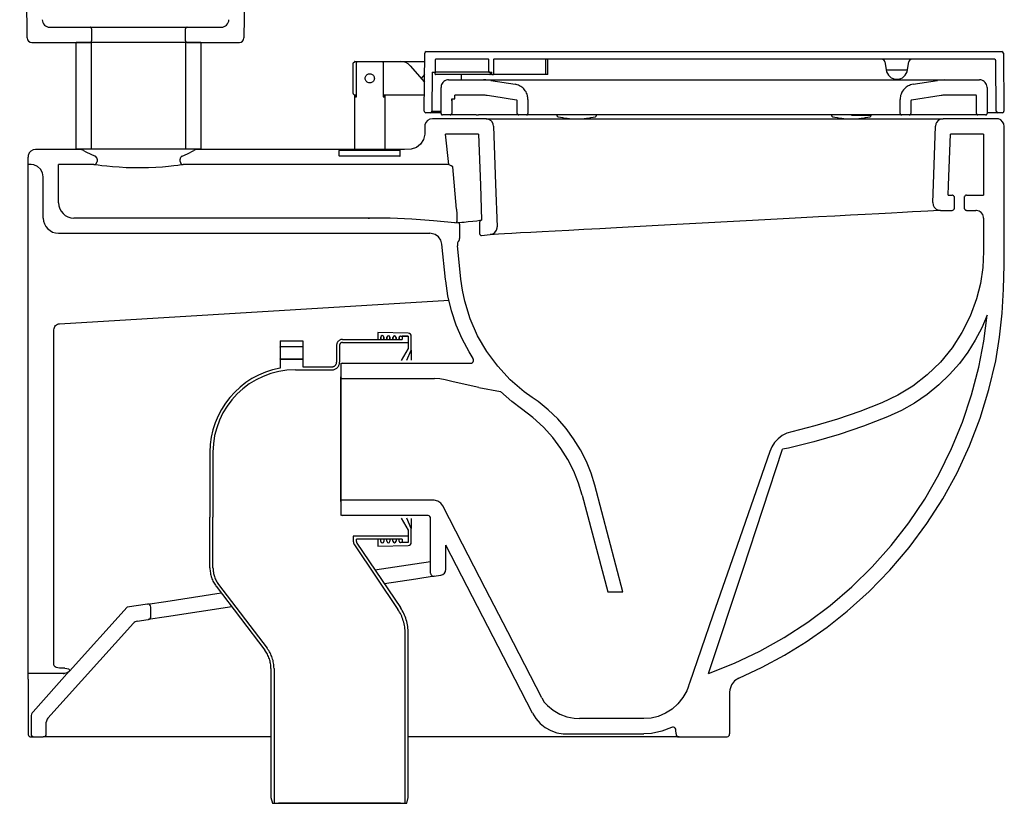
# Model space of a CAD drawing. Header units: millimetres. Extents: x -1370.565 to -1369.916, y -3144.375 to -3143.446.
# Tile 1 of 2: x -1370.562 to -1369.916, y -3144.375 to -3143.861. Entities that reach past the tile are written whole.
import ezdxf

# ---------------------------------------------------------------- set-up
doc = ezdxf.new("R2010")
doc.units = ezdxf.units.MM
doc.header["$LTSCALE"] = 0.6
doc.linetypes.add('HIDDEN', pattern=[9.525, 6.35, -3.175])
doc.layers.add('3', color=3, linetype='Continuous')
doc.layers.add('SANINDUSA', color=3, linetype='Continuous')

msp = doc.modelspace()

# ---------------------------------------------------------------- linework, layer by layer
at = {"layer": '3', "linetype": 'Continuous'}
for p, q in [((-1370.55659, -3143.8733), (-1370.56151, -3143.4843)), ((-1370.40959, -3143.4843), (-1370.41451, -3143.8733)), ((-1370.54174, -3143.86626), (-1370.51535, -3143.86626)), ((-1370.51535, -3143.86626), (-1370.45175, -3143.86626)), ((-1370.51434, -3143.86726), (-1370.51434, -3143.87526)), ((-1370.45276, -3143.87526), (-1370.45276, -3143.86726)), ((-1370.45175, -3143.86626), (-1370.42936, -3143.86626)), ((-1370.55359, -3143.87626), (-1370.51535, -3143.87626)), ((-1370.52439, -3143.94626), (-1370.52439, -3143.87626)), ((-1370.51434, -3143.87626), (-1370.52439, -3143.87626)), ((-1370.51434, -3143.94626), (-1370.51434, -3143.87626)), ((-1370.45276, -3143.87626), (-1370.51434, -3143.87626)), ((-1370.45276, -3143.87626), (-1370.45276, -3143.94626)), ((-1370.44271, -3143.87626), (-1370.45276, -3143.87626)), ((-1370.45175, -3143.87626), (-1370.41751, -3143.87626)), ((-1370.44271, -3143.87626), (-1370.44271, -3143.94626)), ((-1370.25584, -3143.92626), (-1370.29101, -3143.92626)), ((-1370.25584, -3143.92626), (-1369.95627, -3143.92626)), ((-1369.92109, -3143.92626), (-1369.95627, -3143.92626)), ((-1370.28021, -3143.95628), (-1370.28232, -3143.93626)), ((-1370.26067, -3143.93626), (-1370.28232, -3143.93626)), ((-1369.9297, -3143.93626), (-1369.95144, -3143.93626)), ((-1370.52229, -3143.9463), (-1370.55105, -3143.9463)), ((-1370.51434, -3143.94626), (-1370.52439, -3143.94626)), ((-1370.45276, -3143.94626), (-1370.51434, -3143.94626)), ((-1370.44271, -3143.94626), (-1370.45276, -3143.94626)), ((-1370.55605, -3143.9563), (-1370.55605, -3143.9513)), ((-1370.51082, -3143.95264), (-1370.51082, -3143.9543)), ((-1370.45629, -3143.9543), (-1370.45629, -3143.95264)), ((-1370.55605, -3143.96033), (-1370.55605, -3143.9563)), ((-1370.55405, -3143.9563), (-1370.55605, -3143.9563)), ((-1370.55605, -3144.05159), (-1370.55605, -3143.96033)), ((-1370.53605, -3143.98126), (-1370.53605, -3143.9563)), ((-1370.51283, -3143.9563), (-1370.53605, -3143.9563)), ((-1370.28021, -3143.95628), (-1370.35605, -3143.95628)), ((-1370.27512, -3143.98543), (-1370.27762, -3143.95766)), ((-1370.54605, -3143.99126), (-1370.54605, -3143.9643)), ((-1369.95283, -3143.97627), (-1369.95037, -3143.97627)), ((-1369.94904, -3143.97727), (-1369.94904, -3143.98527)), ((-1369.94209, -3143.98527), (-1369.94209, -3143.97727)), ((-1369.94076, -3143.97627), (-1369.9297, -3143.97627)), ((-1369.95801, -3143.98627), (-1369.95037, -3143.98627)), ((-1369.94076, -3143.98627), (-1369.93471, -3143.98627)), ((-1370.333, -3143.99126), (-1370.52605, -3143.99126)), ((-1370.333, -3143.99126), (-1370.33222, -3143.99126)), ((-1370.25995, -3144.00175), (-1370.25995, -3143.9937)), ((-1370.25894, -3143.99268), (-1370.2587, -3143.99266)), ((-1370.27618, -3143.9945), (-1370.27435, -3143.99431)), ((-1370.27312, -3143.99528), (-1370.27312, -3144.00479)), ((-1370.53605, -3144.00126), (-1370.29272, -3144.00126)), ((-1370.25873, -3144.00272), (-1370.25301, -3144.00211)), ((-1370.53533, -3144.06055), (-1370.28009, -3144.04509)), ((-1370.55605, -3144.28976), (-1370.55605, -3144.05159)), ((-1370.53905, -3144.28404), (-1370.53905, -3144.0645)), ((-1370.35105, -3144.0874), (-1370.35105, -3144.09542)), ((-1370.35005, -3144.08639), (-1370.26599, -3144.08639)), ((-1370.35105, -3144.17711), (-1370.35105, -3144.09542)), ((-1370.35005, -3144.09643), (-1370.28965, -3144.09643)), ((-1370.27727, -3144.09851), (-1370.2826, -3144.09726)), ((-1370.26058, -3144.10222), (-1370.27727, -3144.09851)), ((-1370.26058, -3144.10222), (-1370.24629, -3144.10504)), ((-1370.16605, -3144.23626), (-1370.1845, -3144.16642)), ((-1370.1928, -3144.17287), (-1370.17605, -3144.23626)), ((-1370.35105, -3144.17711), (-1370.35105, -3144.18513)), ((-1370.29031, -3144.1761), (-1370.35005, -3144.1761)), ((-1370.29415, -3144.18613), (-1370.35005, -3144.18613)), ((-1370.29215, -3144.22405), (-1370.29215, -3144.18814)), ((-1370.28215, -3144.22143), (-1370.28215, -3144.20555)), ((-1370.32866, -3144.22177), (-1370.30245, -3144.21782)), ((-1370.30245, -3144.21782), (-1370.29215, -3144.21626)), ((-1370.28985, -3144.22603), (-1370.30185, -3144.22784)), ((-1370.28985, -3144.22603), (-1370.28556, -3144.22538)), ((-1370.30185, -3144.22784), (-1370.32247, -3144.23095)), ((-1370.46578, -3144.24245), (-1370.4294, -3144.23696)), ((-1370.17605, -3144.23626), (-1370.16605, -3144.23626)), ((-1370.47778, -3144.24426), (-1370.49105, -3144.24626)), ((-1370.47778, -3144.24426), (-1370.46578, -3144.24245)), ((-1370.49112, -3144.24626), (-1370.52889, -3144.28822)), ((-1370.49112, -3144.24626), (-1370.49105, -3144.24626)), ((-1370.47548, -3144.25231), (-1370.47548, -3144.24624)), ((-1370.42249, -3144.24604), (-1370.46519, -3144.25248)), ((-1370.54302, -3144.31896), (-1370.48698, -3144.25668)), ((-1370.4846, -3144.2554), (-1370.47719, -3144.25429)), ((-1370.46519, -3144.25248), (-1370.47719, -3144.25429)), ((-1370.55605, -3144.29341), (-1370.55605, -3144.28976)), ((-1370.55605, -3144.28976), (-1370.55601, -3144.28976)), ((-1370.53239, -3144.28976), (-1370.55601, -3144.28976)), ((-1370.53203, -3144.2863), (-1370.53533, -3144.28618)), ((-1370.53301, -3144.28978), (-1370.53239, -3144.28976)), ((-1370.52889, -3144.28822), (-1370.52891, -3144.28824)), ((-1370.55605, -3144.29341), (-1370.55605, -3144.31094)), ((-1370.12249, -3144.29596), (-1370.12267, -3144.29654)), ((-1370.09612, -3144.3019), (-1370.09612, -3144.32926)), ((-1370.55605, -3144.31094), (-1370.55605, -3144.31149)), ((-1370.55605, -3144.31149), (-1370.55605, -3144.31818)), ((-1370.55605, -3144.31818), (-1370.55605, -3144.32926)), ((-1370.55405, -3144.31818), (-1370.55405, -3144.32926)), ((-1370.54405, -3144.32926), (-1370.54405, -3144.32164)), ((-1370.15238, -3144.31924), (-1370.19449, -3144.31924)), ((-1370.13128, -3144.32933), (-1370.13135, -3144.32679)), ((-1370.55205, -3144.33126), (-1370.54605, -3144.33126)), ((-1370.39681, -3144.33126), (-1370.54605, -3144.33126)), ((-1370.19219, -3144.33126), (-1370.30681, -3144.33126)), ((-1370.15224, -3144.33126), (-1370.19219, -3144.33126)), ((-1370.12928, -3144.33126), (-1370.15224, -3144.33126)), ((-1370.12928, -3144.33126), (-1370.09812, -3144.33126))]:
    msp.add_line(p, q, dxfattribs=at)
at = {"layer": '3'}
for p, q in [((-1370.55277, -3144.31484), (-1370.52878, -3144.28803)), ((-1370.20324, -3144.3293), (-1370.15238, -3144.3293)), ((-1370.55405, -3144.33126), (-1370.55205, -3144.33126))]:
    msp.add_line(p, q, dxfattribs=at)
at = {"layer": '3', "linetype": 'Continuous', "flags": 128}
for points in [[(-1370.51434, -3143.86726), (-1370.51438, -3143.86698), (-1370.51453, -3143.86668), (-1370.51477, -3143.86644), (-1370.51508, -3143.8663), (-1370.51529, -3143.86627), (-1370.51535, -3143.86626)], [(-1370.45175, -3143.86626), (-1370.45186, -3143.86627), (-1370.45219, -3143.86636), (-1370.45246, -3143.86656), (-1370.45266, -3143.86683), (-1370.45273, -3143.86703), (-1370.45276, -3143.86726)], [(-1370.51535, -3143.87626), (-1370.51529, -3143.87626), (-1370.51496, -3143.87618), (-1370.51467, -3143.876), (-1370.51446, -3143.87573), (-1370.51435, -3143.87542), (-1370.51434, -3143.87526)], [(-1370.45276, -3143.87526), (-1370.45276, -3143.87535), (-1370.45267, -3143.87567), (-1370.45257, -3143.87585), (-1370.45233, -3143.87608), (-1370.45202, -3143.87623), (-1370.45175, -3143.87626)], [(-1370.29101, -3143.92626), (-1370.29267, -3143.92655), (-1370.29414, -3143.92736), (-1370.29525, -3143.92861), (-1370.29589, -3143.93017), (-1370.29601, -3143.93126)], [(-1370.25084, -3143.93109), (-1370.25105, -3143.9298), (-1370.25181, -3143.9283), (-1370.25252, -3143.92752), (-1370.25394, -3143.92664), (-1370.25558, -3143.92627), (-1370.25584, -3143.92626)], [(-1369.95627, -3143.92626), (-1369.95789, -3143.92653), (-1369.95936, -3143.92734), (-1369.96049, -3143.92858), (-1369.96096, -3143.92953), (-1369.96126, -3143.93109)], [(-1369.91609, -3143.93126), (-1369.91637, -3143.92961), (-1369.91718, -3143.92814), (-1369.91843, -3143.92702), (-1369.91999, -3143.92639), (-1369.92109, -3143.92626)], [(-1370.29601, -3143.93126), (-1370.29604, -3143.93638), (-1370.29682, -3143.93981), (-1370.2987, -3143.94278), (-1370.30146, -3143.94498), (-1370.30486, -3143.94614), (-1370.30932, -3143.94647), (-1370.31382, -3143.94639), (-1370.31831, -3143.94627), (-1370.33164, -3143.94628), (-1370.35829, -3143.94628), (-1370.38493, -3143.94629), (-1370.43823, -3143.9463), (-1370.44481, -3143.9463)], [(-1370.25084, -3143.93109), (-1370.24951, -3143.96917), (-1370.24854, -3143.99696)], [(-1370.09008, -3144.29272), (-1370.07492, -3144.28565), (-1370.06017, -3144.27769), (-1370.04589, -3144.26888), (-1370.03216, -3144.25927), (-1370.01903, -3144.24891), (-1370.00461, -3144.23595), (-1369.99105, -3144.22199), (-1369.97843, -3144.20714), (-1369.96685, -3144.1915), (-1369.95639, -3144.17518), (-1369.94707, -3144.15817), (-1369.93889, -3144.14051), (-1369.93191, -3144.12233), (-1369.92617, -3144.10373), (-1369.92171, -3144.08486), (-1369.91914, -3144.06929), (-1369.9175, -3144.05358), (-1369.91658, -3144.03778), (-1369.91617, -3144.02194), (-1369.91609, -3144.00613), (-1369.91609, -3143.93126)], [(-1369.96301, -3143.98109), (-1369.96259, -3143.96915), (-1369.96126, -3143.93109)], [(-1370.26067, -3143.93626), (-1370.2595, -3143.96979), (-1370.2587, -3143.99266)], [(-1369.95283, -3143.97627), (-1369.9526, -3143.96967), (-1369.95144, -3143.93626)], [(-1369.9297, -3143.93626), (-1369.9297, -3143.96565), (-1369.9297, -3143.97627)], [(-1370.55105, -3143.9463), (-1370.55271, -3143.94658), (-1370.55417, -3143.94739), (-1370.55529, -3143.94865), (-1370.55593, -3143.9502), (-1370.55605, -3143.9513)], [(-1370.51965, -3143.94704), (-1370.52124, -3143.94641), (-1370.52229, -3143.9463)], [(-1370.51965, -3143.94704), (-1370.51824, -3143.94786), (-1370.51209, -3143.95078)], [(-1370.45501, -3143.95078), (-1370.45149, -3143.94924), (-1370.44745, -3143.94703)], [(-1370.44481, -3143.9463), (-1370.44649, -3143.94658), (-1370.44745, -3143.94703)], [(-1370.51283, -3143.9563), (-1370.51216, -3143.95618), (-1370.51156, -3143.95585), (-1370.51111, -3143.95535), (-1370.51086, -3143.95473), (-1370.51082, -3143.9543)], [(-1370.51082, -3143.95264), (-1370.51082, -3143.95255), (-1370.51096, -3143.9519), (-1370.51115, -3143.95154), (-1370.51162, -3143.95105), (-1370.51209, -3143.95078)], [(-1370.45501, -3143.95078), (-1370.45511, -3143.95082), (-1370.45567, -3143.95121), (-1370.45595, -3143.95154), (-1370.45622, -3143.95215), (-1370.45629, -3143.95264)], [(-1370.45629, -3143.9543), (-1370.45618, -3143.95496), (-1370.45585, -3143.95554), (-1370.45535, -3143.95599), (-1370.45473, -3143.95624), (-1370.45428, -3143.9563)], [(-1370.54605, -3143.9643), (-1370.5465, -3143.96165), (-1370.5478, -3143.9593), (-1370.54981, -3143.95751), (-1370.5523, -3143.95649), (-1370.55405, -3143.9563)], [(-1370.45428, -3143.9563), (-1370.45484, -3143.95638), (-1370.45573, -3143.95651), (-1370.45778, -3143.95678), (-1370.46056, -3143.95713), (-1370.46398, -3143.95749), (-1370.46793, -3143.95785), (-1370.47231, -3143.95814), (-1370.477, -3143.95836), (-1370.48188, -3143.95846), (-1370.4868, -3143.95844), (-1370.49169, -3143.9583), (-1370.49635, -3143.95806), (-1370.50063, -3143.95773), (-1370.50443, -3143.95737), (-1370.5076, -3143.95701), (-1370.51011, -3143.95668), (-1370.51184, -3143.95644), (-1370.51283, -3143.9563)], [(-1370.35605, -3143.95628), (-1370.39688, -3143.95629), (-1370.43198, -3143.9563), (-1370.45428, -3143.9563)], [(-1370.27762, -3143.95766), (-1370.27876, -3143.95704), (-1370.27958, -3143.95661), (-1370.28008, -3143.95635), (-1370.28021, -3143.95628)], [(-1369.96301, -3143.98109), (-1369.96279, -3143.98276), (-1369.96203, -3143.98425), (-1369.96081, -3143.98541), (-1369.95928, -3143.9861), (-1369.95801, -3143.98627)], [(-1369.94904, -3143.97727), (-1369.94909, -3143.977), (-1369.94923, -3143.97677), (-1369.94952, -3143.97651), (-1369.94999, -3143.97631), (-1369.95037, -3143.97627)], [(-1369.94076, -3143.97627), (-1369.94126, -3143.97635), (-1369.94173, -3143.9766), (-1369.94196, -3143.97685), (-1369.94207, -3143.9771), (-1369.94209, -3143.97727)], [(-1370.27512, -3143.98543), (-1370.27491, -3143.98868), (-1370.27489, -3143.99147), (-1370.27503, -3143.99343), (-1370.27529, -3143.99438), (-1370.2754, -3143.99446)], [(-1369.95801, -3143.98627), (-1369.95864, -3143.9863), (-1369.96001, -3143.98637), (-1369.96259, -3143.98651), (-1369.9662, -3143.98671), (-1369.97079, -3143.98695), (-1369.97632, -3143.98725), (-1369.98278, -3143.98759), (-1369.99014, -3143.98799), (-1369.99832, -3143.98843), (-1370.00723, -3143.9889), (-1370.01685, -3143.98942), (-1370.02714, -3143.98997), (-1370.03798, -3143.99055), (-1370.04927, -3143.99116), (-1370.06096, -3143.99179), (-1370.073, -3143.99243), (-1370.08528, -3143.99309), (-1370.09766, -3143.99376), (-1370.11009, -3143.99443), (-1370.12253, -3143.99509), (-1370.13486, -3143.99576), (-1370.14693, -3143.99641), (-1370.15876, -3143.99704), (-1370.17025, -3143.99766), (-1370.18128, -3143.99825), (-1370.19172, -3143.99881), (-1370.20147, -3143.99934), (-1370.21057, -3143.99983), (-1370.21893, -3144.00028), (-1370.22646, -3144.00068), (-1370.23312, -3144.00104), (-1370.2389, -3144.00135), (-1370.24374, -3144.00161), (-1370.24759, -3144.00182), (-1370.25039, -3144.00197), (-1370.2522, -3144.00207), (-1370.25301, -3144.00211)], [(-1369.95037, -3143.98627), (-1369.94987, -3143.98619), (-1369.9494, -3143.98593), (-1369.94917, -3143.98568), (-1369.94906, -3143.98544), (-1369.94904, -3143.98527)], [(-1369.94209, -3143.98527), (-1369.94204, -3143.98553), (-1369.9419, -3143.98576), (-1369.94161, -3143.98602), (-1369.94114, -3143.98622), (-1369.94076, -3143.98627)], [(-1369.9297, -3143.99127), (-1369.92974, -3143.99063), (-1369.93023, -3143.98903), (-1369.93123, -3143.98767), (-1369.93261, -3143.98672), (-1369.93423, -3143.98629), (-1369.93471, -3143.98627)], [(-1370.27618, -3143.9945), (-1370.29032, -3143.99309), (-1370.30449, -3143.99208), (-1370.31874, -3143.99147), (-1370.333, -3143.99126)], [(-1370.27435, -3143.99431), (-1370.27368, -3143.99424), (-1370.27172, -3143.99404), (-1370.27021, -3143.99388), (-1370.26744, -3143.99359), (-1370.26458, -3143.99329), (-1370.26195, -3143.99301), (-1370.25986, -3143.99278), (-1370.25894, -3143.99268)], [(-1370.25894, -3143.99268), (-1370.25933, -3143.99279), (-1370.25967, -3143.99303), (-1370.25988, -3143.99335), (-1370.25995, -3143.9937)], [(-1369.9297, -3143.99127), (-1369.9297, -3144.01128), (-1369.9297, -3144.01327)], [(-1370.27312, -3143.99528), (-1370.27317, -3143.99498), (-1370.27332, -3143.99472), (-1370.27355, -3143.9945), (-1370.27386, -3143.99435), (-1370.27424, -3143.9943), (-1370.27435, -3143.99431)], [(-1370.25301, -3144.00211), (-1370.25139, -3144.00166), (-1370.25002, -3144.00069), (-1370.24904, -3143.99933), (-1370.24857, -3143.99772), (-1370.24854, -3143.99696)], [(-1370.28476, -3144.00842), (-1370.28549, -3144.00584), (-1370.28703, -3144.00364), (-1370.28921, -3144.00207), (-1370.29179, -3144.00132), (-1370.29272, -3144.00126)], [(-1370.27347, -3144.00569), (-1370.27409, -3144.00664), (-1370.27447, -3144.00763), (-1370.27461, -3144.0093), (-1370.2746, -3144.00942)], [(-1370.27347, -3144.00569), (-1370.27321, -3144.00525), (-1370.27312, -3144.00479)], [(-1370.25995, -3144.00175), (-1370.2599, -3144.00204), (-1370.25976, -3144.00231), (-1370.25953, -3144.00252), (-1370.25921, -3144.00267), (-1370.25883, -3144.00272), (-1370.25873, -3144.00272)], [(-1370.28224, -3144.03235), (-1370.28233, -3144.03151), (-1370.28476, -3144.00842)], [(-1370.27229, -3144.0313), (-1370.27393, -3144.01576), (-1370.2746, -3144.00942)], [(-1369.9297, -3144.01327), (-1369.93022, -3144.02373), (-1369.93176, -3144.03412), (-1369.9343, -3144.04429), (-1369.93844, -3144.05557), (-1369.94382, -3144.06634), (-1369.95034, -3144.07642), (-1369.95797, -3144.08569), (-1369.96662, -3144.09408), (-1369.97611, -3144.10143), (-1369.98594, -3144.10743), (-1369.99635, -3144.11234)], [(-1370.26431, -3144.08331), (-1370.26694, -3144.07902), (-1370.27148, -3144.07043), (-1370.2753, -3144.06149), (-1370.27844, -3144.05199), (-1370.28076, -3144.04226), (-1370.28224, -3144.03235)], [(-1370.2255, -3144.1089), (-1370.23086, -3144.10506), (-1370.23998, -3144.09723), (-1370.24819, -3144.08841), (-1370.25534, -3144.07876), (-1370.26135, -3144.06836), (-1370.26618, -3144.05732), (-1370.26973, -3144.04585), (-1370.27126, -3144.03862), (-1370.27229, -3144.0313)], [(-1370.1099, -3144.2898), (-1370.09291, -3144.28303), (-1370.07634, -3144.27512), (-1370.06032, -3144.26614), (-1370.04492, -3144.25614), (-1370.03027, -3144.24518), (-1370.01608, -3144.233), (-1370.0027, -3144.21983), (-1369.99022, -3144.20579), (-1369.97871, -3144.19096), (-1369.96827, -3144.17545), (-1369.9589, -3144.15924), (-1369.95062, -3144.14237), (-1369.94348, -3144.12497), (-1369.93753, -3144.10714), (-1369.93282, -3144.08902), (-1369.92956, -3144.07206), (-1369.92737, -3144.05492)], [(-1369.92737, -3144.05492), (-1369.93092, -3144.06324), (-1369.9351, -3144.07126), (-1369.94001, -3144.07913), (-1369.94553, -3144.08658), (-1369.95194, -3144.09389), (-1369.95892, -3144.10065), (-1369.96667, -3144.10697), (-1369.97494, -3144.11261), (-1369.98352, -3144.11745), (-1369.99255, -3144.12159)], [(-1370.53905, -3144.0645), (-1370.53898, -3144.06376), (-1370.53877, -3144.06305), (-1370.53843, -3144.06239), (-1370.53798, -3144.0618), (-1370.53742, -3144.06131), (-1370.53677, -3144.06093), (-1370.53607, -3144.06067), (-1370.53533, -3144.06055)], [(-1370.26599, -3144.08639), (-1370.26532, -3144.08628), (-1370.26474, -3144.08596), (-1370.26429, -3144.08546), (-1370.26404, -3144.08484), (-1370.264, -3144.08417), (-1370.26419, -3144.08352), (-1370.26431, -3144.08331)], [(-1370.35005, -3144.08639), (-1370.35021, -3144.08641), (-1370.35053, -3144.08652), (-1370.35079, -3144.08672), (-1370.35097, -3144.08701), (-1370.35105, -3144.08734), (-1370.35105, -3144.0874)], [(-1370.35105, -3144.09542), (-1370.35102, -3144.09569), (-1370.35087, -3144.09599), (-1370.35073, -3144.09615), (-1370.35046, -3144.09634), (-1370.35013, -3144.09642), (-1370.35005, -3144.09643)], [(-1370.2826, -3144.09726), (-1370.28608, -3144.09664), (-1370.28965, -3144.09643)], [(-1370.23254, -3144.1162), (-1370.23887, -3144.11149), (-1370.24629, -3144.10504)], [(-1370.1845, -3144.16642), (-1370.18696, -3144.15848), (-1370.19007, -3144.15077), (-1370.19392, -3144.14313), (-1370.19842, -3144.13585), (-1370.20336, -3144.12917), (-1370.20885, -3144.12292), (-1370.21501, -3144.11699), (-1370.22166, -3144.1116), (-1370.2255, -3144.1089)], [(-1370.1928, -3144.17287), (-1370.19526, -3144.16493), (-1370.19836, -3144.15722), (-1370.20222, -3144.14958), (-1370.20671, -3144.1423), (-1370.21214, -3144.13503), (-1370.2182, -3144.12828), (-1370.22509, -3144.1219), (-1370.23254, -3144.1162)], [(-1369.99635, -3144.11234), (-1370.01077, -3144.11796), (-1370.02541, -3144.12299), (-1370.04034, -3144.12744), (-1370.05545, -3144.13126)], [(-1369.99255, -3144.12159), (-1370.00837, -3144.12773), (-1370.02444, -3144.13318), (-1370.04087, -3144.13794), (-1370.0575, -3144.14197), (-1370.06149, -3144.14282)], [(-1370.05545, -3144.13126), (-1370.05862, -3144.13228), (-1370.06167, -3144.13385), (-1370.06433, -3144.13586), (-1370.06668, -3144.13836), (-1370.0685, -3144.14111), (-1370.06988, -3144.14421)], [(-1370.06988, -3144.14421), (-1370.09127, -3144.20592), (-1370.10709, -3144.25157), (-1370.12249, -3144.29596)], [(-1370.1099, -3144.2898), (-1370.08736, -3144.22138), (-1370.06149, -3144.14282)], [(-1370.35005, -3144.1761), (-1370.35019, -3144.17611), (-1370.35051, -3144.17621), (-1370.35078, -3144.17642), (-1370.35096, -3144.17669), (-1370.35103, -3144.17689), (-1370.35105, -3144.17711)], [(-1370.2841, -3144.1799), (-1370.28551, -3144.17802), (-1370.28747, -3144.17671), (-1370.28974, -3144.17613), (-1370.29031, -3144.1761)], [(-1370.21933, -3144.30574), (-1370.22676, -3144.2913), (-1370.24159, -3144.2625), (-1370.25641, -3144.2337), (-1370.27123, -3144.2049), (-1370.28409, -3144.1799)], [(-1370.35105, -3144.18513), (-1370.35103, -3144.18536), (-1370.3509, -3144.18567), (-1370.35076, -3144.18584), (-1370.35049, -3144.18603), (-1370.35017, -3144.18613), (-1370.35005, -3144.18613)], [(-1370.29215, -3144.18814), (-1370.29217, -3144.18789), (-1370.29226, -3144.18748), (-1370.29259, -3144.18689), (-1370.29309, -3144.18644), (-1370.29371, -3144.18618), (-1370.29415, -3144.18613)], [(-1370.22547, -3144.31569), (-1370.24446, -3144.2788), (-1370.26818, -3144.23269), (-1370.28215, -3144.20555)], [(-1370.53533, -3144.28618), (-1370.53652, -3144.28604), (-1370.53754, -3144.28574), (-1370.53835, -3144.28527), (-1370.5389, -3144.28463), (-1370.53905, -3144.28404)], [(-1370.53239, -3144.28976), (-1370.53237, -3144.28969), (-1370.53228, -3144.28962), (-1370.53197, -3144.28951), (-1370.53042, -3144.28903), (-1370.53009, -3144.28886)], [(-1370.53203, -3144.2863), (-1370.53056, -3144.28646), (-1370.52961, -3144.28671), (-1370.52901, -3144.28704), (-1370.52869, -3144.28743), (-1370.52866, -3144.28783), (-1370.52889, -3144.28822)], [(-1370.53007, -3144.2889), (-1370.52991, -3144.28882), (-1370.52974, -3144.28874), (-1370.52958, -3144.28866), (-1370.52942, -3144.28857), (-1370.52927, -3144.28847), (-1370.52912, -3144.28837), (-1370.52897, -3144.28826), (-1370.52882, -3144.28815)], [(-1370.12267, -3144.29654), (-1370.12334, -3144.2987), (-1370.12429, -3144.30107), (-1370.12677, -3144.30554), (-1370.13, -3144.3096), (-1370.13387, -3144.31306), (-1370.13826, -3144.31581), (-1370.14305, -3144.3178), (-1370.14766, -3144.31888), (-1370.15238, -3144.31924)], [(-1370.09008, -3144.29272), (-1370.09289, -3144.29455), (-1370.09495, -3144.29721), (-1370.096, -3144.30039), (-1370.09612, -3144.3019)], [(-1370.21933, -3144.30575), (-1370.21762, -3144.30839), (-1370.21551, -3144.31073), (-1370.21173, -3144.31384), (-1370.20749, -3144.3163), (-1370.20284, -3144.31806), (-1370.19796, -3144.31904), (-1370.19449, -3144.31924)], [(-1370.22547, -3144.31569), (-1370.22322, -3144.31928), (-1370.22041, -3144.32244), (-1370.2171, -3144.32508), (-1370.21339, -3144.32713), (-1370.20942, -3144.32852), (-1370.20526, -3144.32921), (-1370.20324, -3144.3293)], [(-1370.55605, -3144.32926), (-1370.55596, -3144.32988), (-1370.55568, -3144.33042), (-1370.55525, -3144.33086), (-1370.55466, -3144.33117), (-1370.55406, -3144.33126), (-1370.55405, -3144.33126)], [(-1370.13424, -3144.32505), (-1370.14049, -3144.32753), (-1370.14725, -3144.32897), (-1370.15238, -3144.3293)], [(-1370.13135, -3144.32679), (-1370.13149, -3144.32612), (-1370.13183, -3144.32554), (-1370.13235, -3144.32511), (-1370.13298, -3144.32487), (-1370.13365, -3144.32486), (-1370.13424, -3144.32505)], [(-1370.09812, -3144.33126), (-1370.09779, -3144.33124), (-1370.09715, -3144.33101), (-1370.09663, -3144.3306), (-1370.09627, -3144.33003), (-1370.09612, -3144.32937), (-1370.09612, -3144.32926)]]:
    msp.add_lwpolyline(points, dxfattribs=at)
at = {"layer": '3', "linetype": 'Continuous'}
for centre, radius, start, end in [((-1370.54174, -3143.86126), 0.005, 180.72522, 270), ((-1370.42936, -3143.86126), 0.005, 270, 359.27478), ((-1370.55359, -3143.87326), 0.003, 180.72522, 270), ((-1370.41751, -3143.87326), 0.003, 270, 359.27478), ((-1370.52605, -3143.98126), 0.01, 180, 270), ((-1370.53605, -3143.99126), 0.01, 180, 270), ((-1370.29015, -3144.22405), 0.002, 180, 278.57728), ((-1370.28615, -3144.22143), 0.004, 278.57728, 0), ((-1370.47748, -3144.24624), 0.002, 0, 98.57728), ((-1370.484, -3144.25936), 0.004, 98.57728, 138.01279), ((-1370.47748, -3144.25231), 0.002, 278.57728, 0), ((-1370.54905, -3144.31818), 0.005, 138.01279, 180), ((-1370.54005, -3144.32164), 0.004, 138.01279, 180), ((-1370.55205, -3144.32926), 0.002, 180, 270), ((-1370.54605, -3144.32926), 0.002, 270, 0), ((-1370.12928, -3144.32926), 0.002, 181.75216, 270)]:
    msp.add_arc(centre, radius, start, end, dxfattribs=at)
at = {"layer": 'SANINDUSA'}
for p, q in [((-1370.29631, -3143.92125), (-1370.29597, -3143.88325)), ((-1370.29497, -3143.88226), (-1369.91765, -3143.88226)), ((-1369.91665, -3143.88325), (-1369.91632, -3143.92125)), ((-1370.34302, -3143.90966), (-1370.34302, -3143.88987)), ((-1370.34295, -3143.88969), (-1370.34209, -3143.88884)), ((-1370.34192, -3143.88876), (-1370.3401, -3143.88876)), ((-1370.34068, -3143.91176), (-1370.34068, -3143.88926)), ((-1370.3401, -3143.88876), (-1370.32394, -3143.88876)), ((-1370.32394, -3143.88876), (-1370.31163, -3143.88876)), ((-1370.32336, -3143.88926), (-1370.32336, -3143.91176)), ((-1370.31163, -3143.88876), (-1370.29602, -3143.88876)), ((-1370.28908, -3143.88751), (-1370.28908, -3143.89551)), ((-1370.25426, -3143.88726), (-1370.28883, -3143.88726)), ((-1370.25401, -3143.89576), (-1370.25401, -3143.88751)), ((-1370.25101, -3143.88751), (-1370.25101, -3143.89726)), ((-1369.92261, -3143.88726), (-1370.25076, -3143.88726)), ((-1370.21652, -3143.89726), (-1370.21652, -3143.88751)), ((-1370.21533, -3143.89726), (-1370.21533, -3143.88751)), ((-1369.99447, -3143.88892), (-1369.99357, -3143.89406)), ((-1369.97949, -3143.89406), (-1369.97859, -3143.88892)), ((-1369.92132, -3143.92127), (-1369.92161, -3143.88825)), ((-1370.30563, -3143.89147), (-1370.29614, -3143.90223)), ((-1370.29108, -3143.89576), (-1370.29131, -3143.92127)), ((-1370.29108, -3143.89576), (-1370.28933, -3143.89576)), ((-1370.28882, -3143.89576), (-1370.28933, -3143.89576)), ((-1370.28907, -3143.89701), (-1370.28907, -3143.89601)), ((-1370.25332, -3143.89576), (-1370.28882, -3143.89576)), ((-1370.27, -3143.89576), (-1370.27, -3143.89575)), ((-1370.25401, -3143.89576), (-1370.25201, -3143.89576)), ((-1370.25307, -3143.89601), (-1370.25307, -3143.89701)), ((-1370.25201, -3143.89726), (-1370.25201, -3143.89576)), ((-1369.99353, -3143.89426), (-1369.97953, -3143.89426)), ((-1370.2961, -3143.89725), (-1370.29831, -3143.89976)), ((-1370.25332, -3143.89726), (-1370.28882, -3143.89726)), ((-1370.28033, -3143.90076), (-1370.25746, -3143.90076)), ((-1370.27194, -3143.90076), (-1370.27191, -3143.89726)), ((-1370.25746, -3143.90076), (-1369.95522, -3143.90076)), ((-1370.25201, -3143.89726), (-1370.25332, -3143.89726)), ((-1370.25276, -3143.90113), (-1370.23676, -3143.90367)), ((-1370.25201, -3143.89726), (-1370.25101, -3143.89726)), ((-1370.21652, -3143.89726), (-1370.25101, -3143.89726)), ((-1370.21533, -3143.89726), (-1370.21652, -3143.89726)), ((-1369.97592, -3143.90367), (-1369.95992, -3143.90113)), ((-1369.95522, -3143.90076), (-1369.95992, -3143.90113)), ((-1369.95522, -3143.90076), (-1369.93235, -3143.90076)), ((-1370.34209, -3143.91069), (-1370.34295, -3143.90984)), ((-1370.28533, -3143.92276), (-1370.28533, -3143.90576)), ((-1369.92735, -3143.90576), (-1369.92735, -3143.92276)), ((-1370.34202, -3143.91074), (-1370.34202, -3143.94676)), ((-1370.34068, -3143.91076), (-1370.34192, -3143.91076)), ((-1370.34182, -3143.91076), (-1370.34182, -3143.91176)), ((-1370.34182, -3143.91176), (-1370.34068, -3143.91176)), ((-1370.29621, -3143.91076), (-1370.32336, -3143.91076)), ((-1370.32336, -3143.91176), (-1370.32222, -3143.91176)), ((-1370.32222, -3143.91176), (-1370.32222, -3143.91076)), ((-1370.32202, -3143.94676), (-1370.32202, -3143.91076)), ((-1370.27833, -3143.91451), (-1370.27833, -3143.91326)), ((-1370.27833, -3143.91326), (-1370.27633, -3143.91326)), ((-1370.27833, -3143.91326), (-1370.27833, -3143.92276)), ((-1370.2583, -3143.91076), (-1370.27633, -3143.91076)), ((-1370.27633, -3143.91326), (-1370.27633, -3143.91076)), ((-1370.23533, -3143.92276), (-1370.23533, -3143.91458)), ((-1370.22832, -3143.91354), (-1370.22832, -3143.92276)), ((-1369.98436, -3143.92276), (-1369.98436, -3143.91354)), ((-1369.97736, -3143.91458), (-1369.97736, -3143.92276)), ((-1369.95751, -3143.91101), (-1369.97693, -3143.91408)), ((-1369.93485, -3143.91076), (-1369.95438, -3143.91076)), ((-1369.93435, -3143.92276), (-1369.93435, -3143.91126)), ((-1370.29231, -3143.92226), (-1370.29531, -3143.92226)), ((-1370.28533, -3143.92226), (-1370.29231, -3143.92226)), ((-1370.29131, -3143.92127), (-1370.28533, -3143.92127)), ((-1369.92032, -3143.92226), (-1369.92735, -3143.92226)), ((-1369.91732, -3143.92226), (-1369.92032, -3143.92226)), ((-1370.27933, -3143.92376), (-1370.28433, -3143.92376)), ((-1370.26224, -3143.92376), (-1370.27933, -3143.92376)), ((-1370.26224, -3143.92376), (-1370.26076, -3143.92376)), ((-1370.23433, -3143.92376), (-1370.26076, -3143.92376)), ((-1370.22932, -3143.92376), (-1370.23433, -3143.92376)), ((-1369.98336, -3143.92376), (-1370.22932, -3143.92376)), ((-1370.20934, -3143.92376), (-1370.20934, -3143.92397)), ((-1370.19673, -3143.92626), (-1370.19595, -3143.92626)), ((-1370.18334, -3143.92397), (-1370.18334, -3143.92376)), ((-1370.02934, -3143.92376), (-1370.02934, -3143.92397)), ((-1370.01673, -3143.92626), (-1370.01595, -3143.92626)), ((-1370.01634, -3143.92397), (-1370.00334, -3143.92397)), ((-1370.00334, -3143.92397), (-1370.00334, -3143.92376)), ((-1369.97836, -3143.92376), (-1369.98336, -3143.92376)), ((-1369.93335, -3143.92376), (-1369.97836, -3143.92376)), ((-1369.92835, -3143.92376), (-1369.93335, -3143.92376)), ((-1370.35202, -3143.95051), (-1370.35202, -3143.94701)), ((-1370.35177, -3143.94676), (-1370.31227, -3143.94676)), ((-1370.31202, -3143.95051), (-1370.31202, -3143.94701)), ((-1370.31227, -3143.95076), (-1370.35177, -3143.95076)), ((-1370.30676, -3144.06672), (-1370.32681, -3144.06626)), ((-1370.32681, -3144.06626), (-1370.32681, -3144.07076)), ((-1370.32481, -3144.07076), (-1370.32481, -3144.06933)), ((-1370.32481, -3144.06933), (-1370.32481, -3144.07076)), ((-1370.32281, -3144.06933), (-1370.32281, -3144.07076)), ((-1370.32281, -3144.07076), (-1370.32281, -3144.06933)), ((-1370.32081, -3144.07076), (-1370.32081, -3144.06942)), ((-1370.32081, -3144.06942), (-1370.32081, -3144.07076)), ((-1370.31881, -3144.06942), (-1370.31881, -3144.07076)), ((-1370.31881, -3144.07076), (-1370.31881, -3144.06942)), ((-1370.31681, -3144.07076), (-1370.31681, -3144.06951)), ((-1370.31681, -3144.06951), (-1370.31681, -3144.07076)), ((-1370.31481, -3144.06951), (-1370.31481, -3144.07076)), ((-1370.31481, -3144.07076), (-1370.31481, -3144.06951)), ((-1370.31281, -3144.07076), (-1370.31281, -3144.06961)), ((-1370.31281, -3144.06961), (-1370.31281, -3144.07076)), ((-1370.31178, -3144.06861), (-1370.30681, -3144.06872)), ((-1370.30681, -3144.06872), (-1370.30681, -3144.07676)), ((-1370.30481, -3144.07776), (-1370.30481, -3144.06872)), ((-1370.30681, -3144.07676), (-1370.31149, -3144.08457)), ((-1370.3078, -3144.0845), (-1370.30481, -3144.07776)), ((-1370.30481, -3144.07776), (-1370.30481, -3144.08445)), ((-1370.31149, -3144.18796), (-1370.30681, -3144.19576)), ((-1370.30481, -3144.19476), (-1370.3078, -3144.18803)), ((-1370.30481, -3144.18808), (-1370.30481, -3144.19476)), ((-1370.30681, -3144.19576), (-1370.30681, -3144.20381)), ((-1370.30481, -3144.20381), (-1370.30481, -3144.19476)), ((-1370.32681, -3144.20176), (-1370.32681, -3144.20626)), ((-1370.32681, -3144.20626), (-1370.30676, -3144.20581)), ((-1370.32481, -3144.20319), (-1370.32481, -3144.20176)), ((-1370.32281, -3144.20176), (-1370.32281, -3144.20319)), ((-1370.32081, -3144.2031), (-1370.32081, -3144.20176)), ((-1370.31881, -3144.20176), (-1370.31881, -3144.2031)), ((-1370.31681, -3144.20301), (-1370.31681, -3144.20176)), ((-1370.31481, -3144.20176), (-1370.31481, -3144.20301)), ((-1370.31281, -3144.20292), (-1370.31281, -3144.20176)), ((-1370.30681, -3144.20381), (-1370.31178, -3144.20392))]:
    msp.add_line(p, q, dxfattribs=at)
at = {"layer": 'SANINDUSA', "linetype": 'HIDDEN'}
for p, q in [((-1370.34981, -3144.07076), (-1370.31081, -3144.07076)), ((-1370.30681, -3144.06876), (-1370.31081, -3144.06876)), ((-1370.31081, -3144.06876), (-1370.31081, -3144.07076)), ((-1370.30681, -3144.06876), (-1370.30681, -3144.07276)), ((-1370.39081, -3144.07176), (-1370.39081, -3144.07576)), ((-1370.39081, -3144.07176), (-1370.37581, -3144.07176)), ((-1370.37581, -3144.07576), (-1370.39081, -3144.07576)), ((-1370.39081, -3144.07576), (-1370.39081, -3144.07576)), ((-1370.39081, -3144.07587), (-1370.39081, -3144.07576)), ((-1370.39081, -3144.07587), (-1370.39081, -3144.08364)), ((-1370.37581, -3144.07176), (-1370.37581, -3144.07576)), ((-1370.37581, -3144.07576), (-1370.37581, -3144.07576)), ((-1370.37581, -3144.07587), (-1370.37581, -3144.07576)), ((-1370.37581, -3144.07587), (-1370.37581, -3144.08364)), ((-1370.35381, -3144.07476), (-1370.35381, -3144.08576)), ((-1370.35181, -3144.07476), (-1370.35181, -3144.08576)), ((-1370.34981, -3144.07276), (-1370.30681, -3144.07276)), ((-1370.39081, -3144.08376), (-1370.39081, -3144.08364)), ((-1370.39081, -3144.08376), (-1370.37581, -3144.08376)), ((-1370.37581, -3144.08376), (-1370.39081, -3144.08376)), ((-1370.39081, -3144.08376), (-1370.39081, -3144.08376)), ((-1370.39081, -3144.08376), (-1370.39081, -3144.08966)), ((-1370.37581, -3144.08376), (-1370.37581, -3144.08364)), ((-1370.37581, -3144.08376), (-1370.37581, -3144.08376)), ((-1370.37581, -3144.08376), (-1370.37581, -3144.08876)), ((-1370.38081, -3144.09076), (-1370.35681, -3144.09076)), ((-1370.37581, -3144.08876), (-1370.35681, -3144.08876)), ((-1370.43681, -3144.14476), (-1370.43681, -3144.18723)), ((-1370.43481, -3144.14476), (-1370.43481, -3144.18723)), ((-1370.43681, -3144.22049), (-1370.43681, -3144.18723)), ((-1370.43481, -3144.22049), (-1370.43481, -3144.18723)), ((-1370.43481, -3144.18723), (-1370.43481, -3144.18723)), ((-1370.30681, -3144.19976), (-1370.34281, -3144.19976)), ((-1370.34281, -3144.19979), (-1370.34281, -3144.19976)), ((-1370.34281, -3144.19979), (-1370.34281, -3144.20315)), ((-1370.30681, -3144.19976), (-1370.30681, -3144.20376)), ((-1370.34212, -3144.20539), (-1370.31359, -3144.24769)), ((-1370.34081, -3144.20315), (-1370.34081, -3144.20176)), ((-1370.31081, -3144.20176), (-1370.34081, -3144.20176)), ((-1370.34046, -3144.20427), (-1370.31193, -3144.24657)), ((-1370.31081, -3144.20176), (-1370.31081, -3144.20376)), ((-1370.31081, -3144.20376), (-1370.30681, -3144.20376)), ((-1370.43272, -3144.2326), (-1370.40089, -3144.2744)), ((-1370.43113, -3144.23139), (-1370.3993, -3144.27319)), ((-1370.30881, -3144.37476), (-1370.30881, -3144.26334)), ((-1370.30681, -3144.37103), (-1370.30681, -3144.26334)), ((-1370.39681, -3144.28652), (-1370.39681, -3144.37103)), ((-1370.39481, -3144.28652), (-1370.39481, -3144.37476)), ((-1370.39681, -3144.37103), (-1370.39581, -3144.37476)), ((-1370.39581, -3144.37476), (-1370.39481, -3144.37476)), ((-1370.39481, -3144.37476), (-1370.30881, -3144.37476)), ((-1370.31181, -3144.37476), (-1370.39181, -3144.37476)), ((-1370.30881, -3144.37476), (-1370.30781, -3144.37476)), ((-1370.30781, -3144.37476), (-1370.30681, -3144.37103))]:
    msp.add_line(p, q, dxfattribs=at)
at = {"layer": 'SANINDUSA', "linetype": 'Continuous'}
msp.add_line((-1370.35105, -3144.08627), (-1370.35105, -3144.18626), dxfattribs=at)
at = {"layer": 'SANINDUSA', "flags": 128}
msp.add_lwpolyline([(-1370.23575, -3143.91408), (-1370.25078, -3143.9117), (-1370.25517, -3143.91101)], dxfattribs=at)
at = {"layer": 'SANINDUSA'}
for centre, radius, start, end in [((-1370.29497, -3143.88326), 0.001, 90, 179.5), ((-1369.91765, -3143.88326), 0.001, 0.5, 90), ((-1370.34277, -3143.88987), 0.00025, 135, 180), ((-1370.34192, -3143.88901), 0.00025, 90, 135), ((-1370.31163, -3143.89676), 0.008, 41.42367, 90), ((-1370.28883, -3143.88751), 0.00025, 90, 180), ((-1370.25426, -3143.88751), 0.00025, 0, 90), ((-1370.25076, -3143.88751), 0.00025, 90, 180), ((-1370.2163, -3143.88749), 0.000226, 98.75068, 186.66149), ((-1370.21508, -3143.88751), 0.00025, 90, 180), ((-1369.99644, -3143.88926), 0.002, 10, 90), ((-1369.97662, -3143.88926), 0.002, 90, 170), ((-1369.92261, -3143.88826), 0.001, 0.5, 90), ((-1370.28933, -3143.89551), 0.00025, 270, 0), ((-1370.28882, -3143.89601), 0.00025, 90, 180), ((-1370.28882, -3143.89701), 0.00025, 180, 270), ((-1370.25332, -3143.89601), 0.00025, 0, 90), ((-1370.25332, -3143.89701), 0.00025, 270, 0), ((-1369.99332, -3143.89401), 0.00025, 190, 270), ((-1369.98653, -3143.89327), 0.00707, 188.09054, 351.90946), ((-1369.97974, -3143.89401), 0.00025, 270, 350), ((-1370.34277, -3143.90966), 0.00025, 180, 225), ((-1370.34192, -3143.91051), 0.00025, 225, 270), ((-1370.29531, -3143.92126), 0.001, 179.5, 270), ((-1370.29231, -3143.92126), 0.001, 270, 359.5), ((-1369.92032, -3143.92126), 0.001, 180.5, 270), ((-1369.91732, -3143.92126), 0.001, 270, 0.5), ((-1370.20834, -3143.92397), 0.001, 180, 257.27198), ((-1370.19673, -3143.87258), 0.05368, 257.27198, 270), ((-1370.19595, -3143.87258), 0.05368, 270, 282.72802), ((-1370.18434, -3143.92397), 0.001, 282.72802, 0), ((-1370.02834, -3143.92397), 0.001, 180, 257.27198), ((-1370.01673, -3143.87258), 0.05368, 257.27198, 270), ((-1370.01595, -3143.87258), 0.05368, 270, 282.72802), ((-1370.00434, -3143.92397), 0.001, 282.72802, 0), ((-1370.35177, -3143.94701), 0.00025, 90, 180), ((-1370.31227, -3143.94701), 0.00025, 0, 90), ((-1370.35177, -3143.95051), 0.00025, 180, 270), ((-1370.31227, -3143.95051), 0.00025, 270, 0), ((-1370.32381, -3144.06933), 0.001, 0, 180), ((-1370.31981, -3144.06942), 0.001, 0, 180), ((-1370.31581, -3144.06951), 0.001, 0, 180), ((-1370.31181, -3144.06961), 0.001, 88.69805, 180), ((-1370.30681, -3144.06872), 0.002, 0, 88.69805), ((-1370.32381, -3144.20319), 0.001, 180, 0), ((-1370.31981, -3144.2031), 0.001, 180, 0), ((-1370.31581, -3144.20301), 0.001, 180, 0), ((-1370.31181, -3144.20292), 0.001, 180, 271.30195), ((-1370.30681, -3144.20381), 0.002, 271.30195, 0)]:
    msp.add_arc(centre, radius, start, end, dxfattribs=at)
at = {"layer": 'SANINDUSA', "linetype": 'HIDDEN'}
for centre, radius, start, end in [((-1370.34981, -3144.07476), 0.004, 90, 180), ((-1370.34981, -3144.07476), 0.002, 90, 180), ((-1370.38081, -3144.14476), 0.056, 100.28656, 180), ((-1370.38081, -3144.14476), 0.054, 90, 180), ((-1370.35681, -3144.08576), 0.003, 270, 0), ((-1370.35681, -3144.08576), 0.005, 270, 0), ((-1370.33881, -3144.20315), 0.004, 180, 213.99869), ((-1370.33881, -3144.20315), 0.002, 180, 214), ((-1370.41681, -3144.22049), 0.02, 180, 217.28571), ((-1370.41681, -3144.22049), 0.018, 180, 217.28571), ((-1370.33681, -3144.26334), 0.028, 0, 34), ((-1370.33681, -3144.26334), 0.03, 0, 34), ((-1370.41681, -3144.28652), 0.02, 0, 37.28571), ((-1370.41681, -3144.28652), 0.022, 0, 37.28571)]:
    msp.add_arc(centre, radius, start, end, dxfattribs=at)
at = {"layer": 'SANINDUSA'}
for points, knots in [([(-1370.34068, -3143.88926), (-1370.34068, -3143.88926), (-1370.34068, -3143.8892), (-1370.34066, -3143.8891), (-1370.34058, -3143.88897), (-1370.34046, -3143.88886), (-1370.34029, -3143.88878), (-1370.34016, -3143.88877), (-1370.3401, -3143.88876)], [0, 0, 0, 0, 0.018062, 0.191485, 0.36554, 0.55361, 0.765726, 1, 1, 1, 1]), ([(-1370.32394, -3143.88876), (-1370.32391, -3143.88876), (-1370.32379, -3143.88877), (-1370.32362, -3143.88883), (-1370.32346, -3143.88896), (-1370.32337, -3143.88912), (-1370.32336, -3143.88922), (-1370.32336, -3143.88926)], [0, 0, 0, 0, 0.124003, 0.397198, 0.651016, 0.833558, 1, 1, 1, 1]), ([(-1370.33502, -3143.89976), (-1370.33499, -3143.90009), (-1370.33492, -3143.90075), (-1370.33443, -3143.90163), (-1370.3337, -3143.90232), (-1370.33276, -3143.90273), (-1370.33174, -3143.9028), (-1370.33077, -3143.90255), (-1370.32994, -3143.902), (-1370.32932, -3143.9012), (-1370.329, -3143.90023), (-1370.32901, -3143.89922), (-1370.32935, -3143.89828), (-1370.32997, -3143.8975), (-1370.33083, -3143.89695), (-1370.33183, -3143.89671), (-1370.33283, -3143.89682), (-1370.33373, -3143.89723), (-1370.33446, -3143.89792), (-1370.33493, -3143.8988), (-1370.33499, -3143.89946), (-1370.33502, -3143.89976)], [0, 0, 0, 0, 0.052026, 0.103994, 0.157456, 0.212001, 0.264974, 0.316272, 0.368186, 0.422098, 0.476502, 0.528871, 0.5799, 0.632312, 0.68669, 0.740631, 0.792497, 0.843824, 0.896805, 0.95134, 1, 1, 1, 1]), ([(-1370.28033, -3143.90076), (-1370.2806, -3143.90078), (-1370.28143, -3143.90082), (-1370.28277, -3143.90129), (-1370.28412, -3143.90235), (-1370.28491, -3143.90362), (-1370.28528, -3143.90479), (-1370.28531, -3143.90545), (-1370.28533, -3143.90576)], [0, 0, 0, 0, 0.10367, 0.31822, 0.532763, 0.747295, 0.881564, 1, 1, 1, 1]), ([(-1370.25276, -3143.90113), (-1370.2538, -3143.901), (-1370.25535, -3143.90079), (-1370.25693, -3143.90077), (-1370.25746, -3143.90076)], [0, 0, 0, 0, 0.662019, 1, 1, 1, 1]), ([(-1370.22832, -3143.91354), (-1370.22839, -3143.91267), (-1370.22855, -3143.91067), (-1370.22992, -3143.90779), (-1370.23229, -3143.90534), (-1370.23475, -3143.90407), (-1370.23631, -3143.90376), (-1370.23676, -3143.90367)], [0, 0, 0, 0, 0.185812, 0.424232, 0.662668, 0.901134, 1, 1, 1, 1]), ([(-1369.97592, -3143.90367), (-1369.97698, -3143.90394), (-1369.97914, -3143.9045), (-1369.98182, -3143.90662), (-1369.98346, -3143.90911), (-1369.98424, -3143.9115), (-1369.98432, -3143.91287), (-1369.98436, -3143.91354)], [0, 0, 0, 0, 0.231616, 0.470073, 0.708504, 0.857733, 1, 1, 1, 1]), ([(-1369.92735, -3143.90576), (-1369.92735, -3143.90567), (-1369.92737, -3143.90502), (-1369.92765, -3143.90381), (-1369.92856, -3143.90236), (-1369.9299, -3143.9013), (-1369.93124, -3143.90082), (-1369.93208, -3143.90078), (-1369.93235, -3143.90076)], [0, 0, 0, 0, 0.035669, 0.250307, 0.464948, 0.679602, 0.894265, 1, 1, 1, 1]), ([(-1370.25517, -3143.91101), (-1370.25556, -3143.91095), (-1370.2566, -3143.9108), (-1370.25765, -3143.91078), (-1370.2583, -3143.91076)], [0, 0, 0, 0, 0.375481, 1, 1, 1, 1]), ([(-1370.23533, -3143.91458), (-1370.23533, -3143.91456), (-1370.23533, -3143.9145), (-1370.23535, -3143.91439), (-1370.23543, -3143.91426), (-1370.23555, -3143.91415), (-1370.23567, -3143.9141), (-1370.23574, -3143.91409), (-1370.23575, -3143.91408)], [0, 0, 0, 0, 0.086944, 0.236101, 0.474481, 0.712856, 0.951291, 1, 1, 1, 1]), ([(-1369.97693, -3143.91408), (-1369.97694, -3143.91409), (-1369.97701, -3143.9141), (-1369.97713, -3143.91415), (-1369.97725, -3143.91426), (-1369.97733, -3143.91439), (-1369.97735, -3143.9145), (-1369.97736, -3143.91456), (-1369.97736, -3143.91458)], [0, 0, 0, 0, 0.043417, 0.281851, 0.520278, 0.758686, 0.907894, 1, 1, 1, 1]), ([(-1369.95438, -3143.91076), (-1369.95505, -3143.91078), (-1369.95609, -3143.91081), (-1369.95713, -3143.91095), (-1369.95751, -3143.91101)], [0, 0, 0, 0, 0.634072, 1, 1, 1, 1]), ([(-1369.93435, -3143.91126), (-1369.93435, -3143.91125), (-1369.93435, -3143.91119), (-1369.93438, -3143.91107), (-1369.93447, -3143.91092), (-1369.93461, -3143.91082), (-1369.93474, -3143.91077), (-1369.93483, -3143.91076), (-1369.93485, -3143.91076)], [0, 0, 0, 0, 0.036928, 0.251583, 0.466223, 0.680856, 0.895547, 1, 1, 1, 1]), ([(-1370.28533, -3143.92276), (-1370.28532, -3143.92285), (-1370.28531, -3143.92306), (-1370.28518, -3143.92331), (-1370.28499, -3143.92353), (-1370.28474, -3143.92369), (-1370.28449, -3143.92376), (-1370.28436, -3143.92376), (-1370.28433, -3143.92376)], [0, 0, 0, 0, 0.172612, 0.387173, 0.521446, 0.736041, 0.950636, 1, 1, 1, 1]), ([(-1370.27933, -3143.92376), (-1370.27929, -3143.92376), (-1370.27918, -3143.92376), (-1370.27896, -3143.9237), (-1370.27869, -3143.92356), (-1370.27847, -3143.9233), (-1370.27835, -3143.92302), (-1370.27833, -3143.92284), (-1370.27833, -3143.92276)], [0, 0, 0, 0, 0.0795772, 0.2138792, 0.428436, 0.6429836, 0.8575222, 1, 1, 1, 1]), ([(-1370.23533, -3143.92276), (-1370.23532, -3143.92282), (-1370.23531, -3143.92299), (-1370.23523, -3143.92322), (-1370.23506, -3143.92346), (-1370.23483, -3143.92365), (-1370.23456, -3143.92375), (-1370.23439, -3143.92376), (-1370.23433, -3143.92376)], [0, 0, 0, 0, 0.1077735, 0.3222587, 0.4564694, 0.6710017, 0.8855497, 1, 1, 1, 1]), ([(-1370.22932, -3143.92376), (-1370.22928, -3143.92376), (-1370.22913, -3143.92376), (-1370.22887, -3143.92367), (-1370.22859, -3143.92347), (-1370.2284, -3143.92319), (-1370.22833, -3143.92294), (-1370.22833, -3143.92279), (-1370.22832, -3143.92276)], [0, 0, 0, 0, 0.0792493, 0.2939527, 0.5086337, 0.7232967, 0.9379277, 1, 1, 1, 1]), ([(-1369.98436, -3143.92276), (-1369.98436, -3143.92276), (-1369.98436, -3143.92288), (-1369.98432, -3143.9231), (-1369.98417, -3143.92336), (-1369.98396, -3143.92357), (-1369.9837, -3143.92372), (-1369.98348, -3143.92376), (-1369.98336, -3143.92376), (-1369.98336, -3143.92376)], [0, 0, 0, 0, 0.000872, 0.215509, 0.430148, 0.564456, 0.779164, 0.993865, 1, 1, 1, 1]), ([(-1369.97836, -3143.92376), (-1369.97826, -3143.92375), (-1369.97806, -3143.92374), (-1369.97776, -3143.92359), (-1369.97752, -3143.92335), (-1369.97738, -3143.92306), (-1369.97736, -3143.92285), (-1369.97736, -3143.92276)], [0, 0, 0, 0, 0.180905, 0.395625, 0.610289, 0.824952, 1, 1, 1, 1]), ([(-1369.93435, -3143.92276), (-1369.93435, -3143.92283), (-1369.93434, -3143.92302), (-1369.93423, -3143.92326), (-1369.93405, -3143.92349), (-1369.93381, -3143.92367), (-1369.93355, -3143.92375), (-1369.9334, -3143.92376), (-1369.93335, -3143.92376)], [0, 0, 0, 0, 0.1380805, 0.3525858, 0.4868321, 0.7013947, 0.915922, 1, 1, 1, 1]), ([(-1369.92835, -3143.92376), (-1369.92827, -3143.92376), (-1369.92807, -3143.92374), (-1369.92779, -3143.92361), (-1369.92754, -3143.92337), (-1369.92738, -3143.92308), (-1369.92736, -3143.92286), (-1369.92735, -3143.92276)], [0, 0, 0, 0, 0.160517, 0.375231, 0.589914, 0.80458, 1, 1, 1, 1])]:
    msp.add_open_spline(points, degree=3, knots=knots, dxfattribs=at)

doc.saveas('drawing.dxf')
